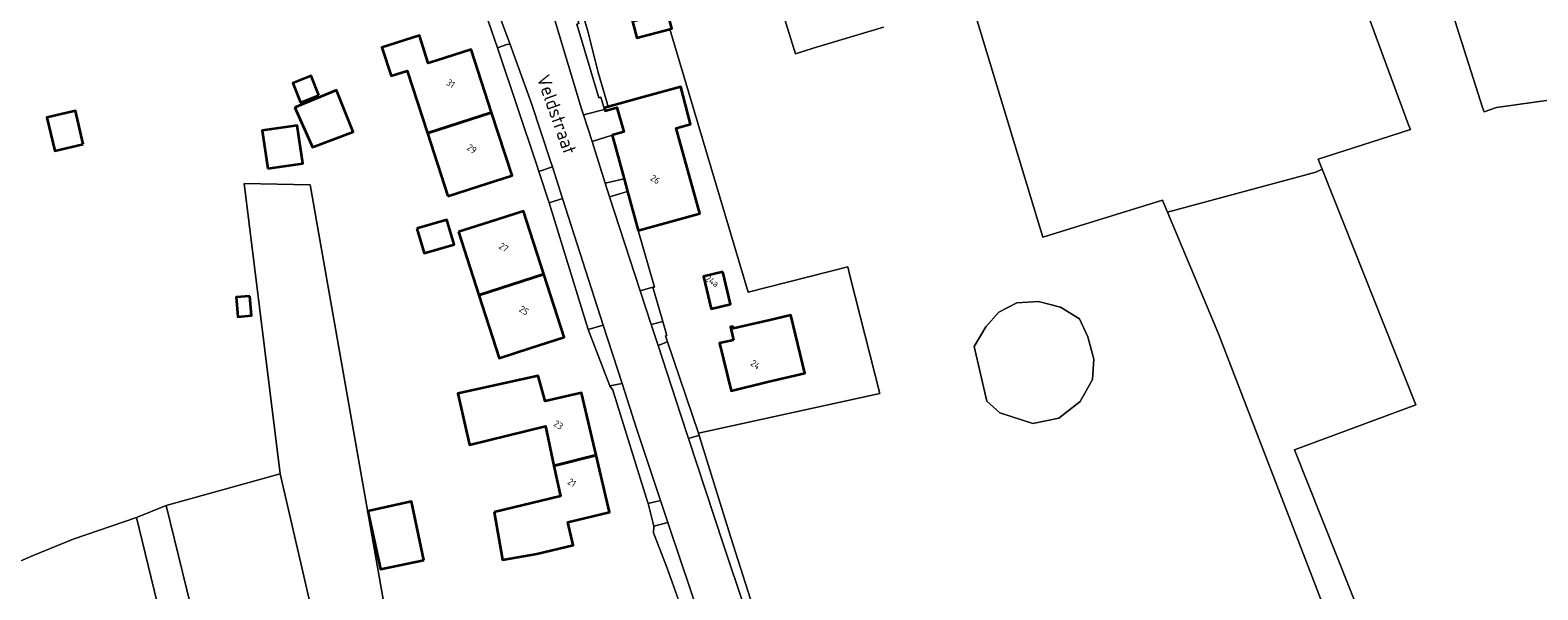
# Model space of a CAD drawing. Extents: x 184422 to 188298, y 343471 to 350189.
# Tile 192 of 256: x 185613 to 185814, y 347914 to 347989. Entities that reach past the tile are written whole.
import ezdxf
from ezdxf.enums import TextEntityAlignment as Align

# ---------------------------------------------------------------- set-up
doc = ezdxf.new("R2010")
doc.units = 0
for name, color, linetype, lineweight in [('B-WA-GR-GRAS-GV', 252, 'Continuous', 13), ('B-WA-GR-HOUTWAL-GV', 252, 'Continuous', 13), ('B-WA-OG-TERREIN_ERF-GV', 252, 'Continuous', 18), ('B-WA-OG-TOPOGRAFIE-T18', 252, 'Continuous', 18), ('B-WA-OG-WEG-GV', 252, 'Continuous', 18), ('B-WA-VH-VERHARDING_ASFALT-GV', 252, 'Continuous', 18), ('B-WA-VH-VERHARDING_HALFVERHARDING_GRIND-GV', 252, 'Continuous', 18), ('B-WA-VH-VERHARDING_OPEN-GV', 252, 'Continuous', 18), ('B-WA-VH-VERHARDING_TEGEL-GV', 252, 'Continuous', 18), ('B-WE-OG-BEBOUWING-GV', 250, 'Continuous', 35), ('B-WE-OG-BEBOUWING-T18', 10, 'Continuous', 18)]:
    doc.layers.add(name, color=color, linetype=linetype, lineweight=lineweight)
doc.styles.add('NLCS-ISO-M1000-T18', font='NLCS-ISO.ttf', dxfattribs={"height": 1.8})
doc.styles.add('NLCS-ISO-M500-T18', font='NLCS-ISO.ttf', dxfattribs={"height": 0.9})

msp = doc.modelspace()

# ---------------------------------------------------------------- linework, layer by layer
at = {"layer": 'B-WA-GR-GRAS-GV', "flags": 128}
for points in [[(185821.538, 347980.537), (185808.856, 347978.781), (185807.195, 347978.163), (185807.004, 347978.762), (185796.818, 348010.777), (185792.584, 348009.454), (185790.335, 348015.804), (185784.37, 348013.571), (185783.573, 348013.273), (185784.083, 348011.886), (185784.167, 348011.658), (185797.118, 347976.457), (185797.354, 347975.816), (185793.357, 347974.529), (185785.046, 347971.853), (185785.556, 347970.529), (185798.06, 347938.989), (185781.897, 347932.966), (185796.646, 347895.812)], [(185821.538, 347980.537), (185808.856, 347978.781), (185807.195, 347978.163), (185807.004, 347978.762), (185796.818, 348010.777), (185792.584, 348009.454), (185790.335, 348015.804), (185784.37, 348013.571), (185783.573, 348013.273), (185784.083, 348011.886), (185784.167, 348011.658), (185797.118, 347976.457), (185797.354, 347975.816), (185793.357, 347974.529), (185785.046, 347971.853), (185785.556, 347970.529), (185798.06, 347938.989), (185781.897, 347932.966), (185796.646, 347895.812)], [(185821.538, 347980.537), (185808.856, 347978.781), (185807.195, 347978.163), (185807.004, 347978.762), (185796.818, 348010.777), (185792.584, 348009.454), (185790.335, 348015.804), (185784.37, 348013.571), (185783.573, 348013.273), (185784.083, 348011.886), (185784.167, 348011.658), (185797.118, 347976.457), (185797.354, 347975.816), (185793.357, 347974.529), (185785.046, 347971.853), (185785.556, 347970.529), (185798.06, 347938.989), (185781.897, 347932.966), (185796.646, 347895.812)], [(185797.641, 347881.163), (185771.711, 347948.474), (185764.906, 347964.747), (185764.871, 347964.831), (185764.237, 347966.354), (185748.281, 347961.406), (185735.516, 348003.507)], [(185797.641, 347881.163), (185771.711, 347948.474), (185764.906, 347964.747), (185764.871, 347964.831), (185764.237, 347966.354), (185748.281, 347961.406), (185735.516, 348003.507)], [(185797.641, 347881.163), (185771.711, 347948.474), (185764.906, 347964.747), (185764.871, 347964.831), (185764.237, 347966.354), (185748.281, 347961.406), (185735.516, 348003.507)], [(185726.981, 347989.52), (185717.598, 347986.677), (185715.2, 347985.951), (185712.721, 347994.028)], [(185726.981, 347989.52), (185717.598, 347986.677), (185715.2, 347985.951), (185712.721, 347994.028)], [(185726.981, 347989.52), (185717.598, 347986.677), (185715.2, 347985.951), (185712.721, 347994.028)], [(185698.452, 347989.253), (185708.899, 347954.056), (185722.192, 347957.435), (185722.526, 347956.123), (185726.495, 347940.512), (185702.255, 347935.189), (185702.345, 347934.882), (185706.583, 347921.245), (185714.988, 347894.829)], [(185698.452, 347989.253), (185708.899, 347954.056), (185722.192, 347957.435), (185722.526, 347956.123), (185726.495, 347940.512), (185702.255, 347935.189), (185702.345, 347934.882), (185706.583, 347921.245), (185714.988, 347894.829)], [(185698.452, 347989.253), (185708.899, 347954.056), (185722.192, 347957.435), (185722.526, 347956.123), (185726.495, 347940.512), (185702.255, 347935.189), (185702.345, 347934.882), (185706.583, 347921.245), (185714.988, 347894.829)], [(185611.308, 347824.709), (185648.614, 347834.499), (185643.455, 347853.813), (185624.405, 347848.125), (185614.647, 347880.549), (185632.194, 347884.81), (185636.433, 347885.84), (185636.179, 347886.887), (185627.183, 347923.928), (185618.716, 347921.018), (185613.39, 347918.854), (185603.106, 347914.403)], [(185611.308, 347824.709), (185648.614, 347834.499), (185643.455, 347853.813), (185624.405, 347848.125), (185614.647, 347880.549), (185632.194, 347884.81), (185636.433, 347885.84), (185636.179, 347886.887), (185627.183, 347923.928), (185618.716, 347921.018), (185613.39, 347918.854), (185603.106, 347914.403)], [(185611.308, 347824.709), (185648.614, 347834.499), (185643.455, 347853.813), (185624.405, 347848.125), (185614.647, 347880.549), (185632.194, 347884.81), (185636.433, 347885.84), (185636.179, 347886.887), (185627.183, 347923.928), (185618.716, 347921.018), (185613.39, 347918.854), (185603.106, 347914.403)]]:
    msp.add_lwpolyline(points, dxfattribs=at)
for points in [[(185742.526, 347937.934), (185740.767, 347939.472), (185739.075, 347946.781), (185740.641, 347949.422), (185742.399, 347951.369), (185744.785, 347952.624), (185747.673, 347952.813), (185750.624, 347952.059), (185753.135, 347950.489), (185754.266, 347948.104), (185755.082, 347945.09), (185754.887, 347942.398), (185753.238, 347939.442), (185750.378, 347937.195), (185746.905, 347936.514)], [(185742.526, 347937.934), (185740.767, 347939.472), (185739.075, 347946.781), (185740.641, 347949.422), (185742.399, 347951.369), (185744.785, 347952.624), (185747.673, 347952.813), (185750.624, 347952.059), (185753.135, 347950.489), (185754.266, 347948.104), (185755.082, 347945.09), (185754.887, 347942.398), (185753.238, 347939.442), (185750.378, 347937.195), (185746.905, 347936.514)], [(185742.526, 347937.934), (185740.767, 347939.472), (185739.075, 347946.781), (185740.641, 347949.422), (185742.399, 347951.369), (185744.785, 347952.624), (185747.673, 347952.813), (185750.624, 347952.059), (185753.135, 347950.489), (185754.266, 347948.104), (185755.082, 347945.09), (185754.887, 347942.398), (185753.238, 347939.442), (185750.378, 347937.195), (185746.905, 347936.514)], [(185653.112, 347835.822), (185667.135, 347839.923), (185646.365, 347929.749), (185631.152, 347925.516)], [(185653.112, 347835.822), (185667.135, 347839.923), (185646.365, 347929.749), (185631.152, 347925.516)], [(185653.112, 347835.822), (185667.135, 347839.923), (185646.365, 347929.749), (185631.152, 347925.516)]]:
    msp.add_lwpolyline(points, close=True, dxfattribs=at)
at = {"layer": 'B-WA-GR-HOUTWAL-GV', "flags": 128}
msp.add_lwpolyline([(185648.614, 347834.499), (185648.95, 347833.241), (185650.744, 347833.71), (185677.356, 347840.539), (185663.214, 347895.512), (185650.396, 347968.427), (185641.566, 347968.596), (185646.365, 347929.749), (185667.135, 347839.923), (185653.112, 347835.822), (185631.152, 347925.516), (185627.183, 347923.928), (185636.179, 347886.887), (185636.433, 347885.84), (185632.194, 347884.81), (185635.831, 347880.307), (185643.455, 347853.813)], close=True, dxfattribs=at)
msp.add_lwpolyline([(185648.614, 347834.499), (185648.95, 347833.241), (185650.744, 347833.71), (185677.356, 347840.539), (185663.214, 347895.512), (185650.396, 347968.427), (185641.566, 347968.596), (185646.365, 347929.749), (185667.135, 347839.923), (185653.112, 347835.822), (185631.152, 347925.516), (185627.183, 347923.928), (185636.179, 347886.887), (185636.433, 347885.84), (185632.194, 347884.81), (185635.831, 347880.307), (185643.455, 347853.813)], close=True, dxfattribs=at)
msp.add_lwpolyline([(185648.614, 347834.499), (185648.95, 347833.241), (185650.744, 347833.71), (185677.356, 347840.539), (185663.214, 347895.512), (185650.396, 347968.427), (185641.566, 347968.596), (185646.365, 347929.749), (185667.135, 347839.923), (185653.112, 347835.822), (185631.152, 347925.516), (185627.183, 347923.928), (185636.179, 347886.887), (185636.433, 347885.84), (185632.194, 347884.81), (185635.831, 347880.307), (185643.455, 347853.813)], close=True, dxfattribs=at)
at = {"layer": 'B-WA-OG-TERREIN_ERF-GV', "flags": 128}
for points in [[(185735.516, 348003.507), (185748.281, 347961.406), (185764.237, 347966.354), (185764.871, 347964.831), (185764.906, 347964.747), (185784.713, 347970.097), (185785.556, 347970.529), (185785.046, 347971.853), (185793.357, 347974.529), (185797.354, 347975.816), (185797.118, 347976.457), (185784.167, 348011.658)], [(185735.516, 348003.507), (185748.281, 347961.406), (185764.237, 347966.354), (185764.871, 347964.831), (185764.906, 347964.747), (185784.713, 347970.097), (185785.556, 347970.529), (185785.046, 347971.853), (185793.357, 347974.529), (185797.354, 347975.816), (185797.118, 347976.457), (185784.167, 348011.658)], [(185735.516, 348003.507), (185748.281, 347961.406), (185764.237, 347966.354), (185764.871, 347964.831), (185764.906, 347964.747), (185784.713, 347970.097), (185785.556, 347970.529), (185785.046, 347971.853), (185793.357, 347974.529), (185797.354, 347975.816), (185797.118, 347976.457), (185784.167, 348011.658)], [(185796.818, 348010.777), (185807.004, 347978.762), (185807.195, 347978.163), (185808.856, 347978.781), (185821.538, 347980.537)], [(185796.818, 348010.777), (185807.004, 347978.762), (185807.195, 347978.163), (185808.856, 347978.781), (185821.538, 347980.537)], [(185796.818, 348010.777), (185807.004, 347978.762), (185807.195, 347978.163), (185808.856, 347978.781), (185821.538, 347980.537)], [(185683.838, 348001.224), (185687.505, 347988.979), (185688.862, 347983.431), (185689.969, 347979.645), (185690.186, 347978.854), (185690.199, 347978.858), (185694.519, 347980.047), (185699.902, 347981.529), (185701.207, 347976.511), (185699.286, 347975.978), (185702.444, 347964.588), (185699.047, 347963.652), (185694.226, 347962.324), (185696.385, 347954.747), (185696.164, 347954.729), (185697.482, 347950.141), (185698.053, 347948.267), (185697.861, 347948.207), (185698.143, 347947.418), (185702.255, 347935.189), (185726.495, 347940.512), (185722.526, 347956.123), (185722.192, 347957.435), (185708.899, 347954.056), (185698.452, 347989.253), (185694.023, 347988.101), (185693.46, 347990.265)], [(185683.838, 348001.224), (185687.505, 347988.979), (185688.862, 347983.431), (185689.969, 347979.645), (185690.186, 347978.854), (185690.199, 347978.858), (185694.519, 347980.047), (185699.902, 347981.529), (185701.207, 347976.511), (185699.286, 347975.978), (185702.444, 347964.588), (185699.047, 347963.652), (185694.226, 347962.324), (185696.385, 347954.747), (185696.164, 347954.729), (185697.482, 347950.141), (185698.053, 347948.267), (185697.861, 347948.207), (185698.143, 347947.418), (185702.255, 347935.189), (185726.495, 347940.512), (185722.526, 347956.123), (185722.192, 347957.435), (185708.899, 347954.056), (185698.452, 347989.253), (185694.023, 347988.101), (185693.46, 347990.265)], [(185683.838, 348001.224), (185687.505, 347988.979), (185688.862, 347983.431), (185689.969, 347979.645), (185690.186, 347978.854), (185690.199, 347978.858), (185694.519, 347980.047), (185699.902, 347981.529), (185701.207, 347976.511), (185699.286, 347975.978), (185702.444, 347964.588), (185699.047, 347963.652), (185694.226, 347962.324), (185696.385, 347954.747), (185696.164, 347954.729), (185697.482, 347950.141), (185698.053, 347948.267), (185697.861, 347948.207), (185698.143, 347947.418), (185702.255, 347935.189), (185726.495, 347940.512), (185722.526, 347956.123), (185722.192, 347957.435), (185708.899, 347954.056), (185698.452, 347989.253), (185694.023, 347988.101), (185693.46, 347990.265)], [(185712.721, 347994.028), (185715.2, 347985.951), (185717.598, 347986.677), (185726.981, 347989.52)], [(185712.721, 347994.028), (185715.2, 347985.951), (185717.598, 347986.677), (185726.981, 347989.52)], [(185712.721, 347994.028), (185715.2, 347985.951), (185717.598, 347986.677), (185726.981, 347989.52)], [(185695.548, 347925.78), (185695.301, 347926.459), (185690.823, 347940.977), (185690.414, 347941.52), (185687.512, 347949.051), (185682.319, 347966.005), (185680.936, 347970.21), (185680.706, 347970.911), (185675.396, 347986.738), (185673.87, 347991.257), (185674.808, 347991.576)], [(185695.548, 347925.78), (185695.301, 347926.459), (185690.823, 347940.977), (185690.414, 347941.52), (185687.512, 347949.051), (185682.319, 347966.005), (185680.936, 347970.21), (185680.706, 347970.911), (185675.396, 347986.738), (185673.87, 347991.257), (185674.808, 347991.576)], [(185695.548, 347925.78), (185695.301, 347926.459), (185690.823, 347940.977), (185690.414, 347941.52), (185687.512, 347949.051), (185682.319, 347966.005), (185680.936, 347970.21), (185680.706, 347970.911), (185675.396, 347986.738), (185673.87, 347991.257), (185674.808, 347991.576)], [(185822.581, 347872.234), (185820.432, 347878.684), (185820.342, 347878.954), (185817.248, 347877.944), (185814.934, 347877.188), (185805.105, 347873.626), (185796.646, 347895.812), (185781.897, 347932.966), (185798.06, 347938.989), (185785.556, 347970.529), (185784.713, 347970.097), (185764.906, 347964.747), (185771.711, 347948.474), (185797.641, 347881.163), (185798.17, 347877.248), (185797.958, 347873.861), (185796.476, 347871.003), (185796.378, 347870.907)], [(185822.581, 347872.234), (185820.432, 347878.684), (185820.342, 347878.954), (185817.248, 347877.944), (185814.934, 347877.188), (185805.105, 347873.626), (185796.646, 347895.812), (185781.897, 347932.966), (185798.06, 347938.989), (185785.556, 347970.529), (185784.713, 347970.097), (185764.906, 347964.747), (185771.711, 347948.474), (185797.641, 347881.163), (185798.17, 347877.248), (185797.958, 347873.861), (185796.476, 347871.003), (185796.378, 347870.907)], [(185822.581, 347872.234), (185820.432, 347878.684), (185820.342, 347878.954), (185817.248, 347877.944), (185814.934, 347877.188), (185805.105, 347873.626), (185796.646, 347895.812), (185781.897, 347932.966), (185798.06, 347938.989), (185785.556, 347970.529), (185784.713, 347970.097), (185764.906, 347964.747), (185771.711, 347948.474), (185797.641, 347881.163), (185798.17, 347877.248), (185797.958, 347873.861), (185796.476, 347871.003), (185796.378, 347870.907)], [(185603.106, 347914.403), (185613.39, 347918.854), (185618.716, 347921.018), (185627.183, 347923.928), (185631.152, 347925.516), (185646.365, 347929.749), (185641.566, 347968.596), (185650.396, 347968.427), (185663.214, 347895.512)], [(185603.106, 347914.403), (185613.39, 347918.854), (185618.716, 347921.018), (185627.183, 347923.928), (185631.152, 347925.516), (185646.365, 347929.749), (185641.566, 347968.596), (185650.396, 347968.427), (185663.214, 347895.512)], [(185603.106, 347914.403), (185613.39, 347918.854), (185618.716, 347921.018), (185627.183, 347923.928), (185631.152, 347925.516), (185646.365, 347929.749), (185641.566, 347968.596), (185650.396, 347968.427), (185663.214, 347895.512)], [(185700.319, 347910.919), (185698.09, 347917.15), (185696.271, 347921.864), (185696.288, 347922.783), (185695.548, 347925.78)], [(185700.319, 347910.919), (185698.09, 347917.15), (185696.271, 347921.864), (185696.288, 347922.783), (185695.548, 347925.78)], [(185700.319, 347910.919), (185698.09, 347917.15), (185696.271, 347921.864), (185696.288, 347922.783), (185695.548, 347925.78)]]:
    msp.add_lwpolyline(points, dxfattribs=at)
for points in [[(185666.067, 347975.327), (185663.362, 347983.687), (185661.202, 347982.988), (185659.976, 347986.775), (185664.98, 347988.394), (185666.178, 347984.691), (185667.3, 347985.054), (185671.896, 347986.541), (185674.629, 347978.099), (185677.361, 347969.658), (185672.775, 347968.174), (185668.798, 347966.887)], [(185666.067, 347975.327), (185663.362, 347983.687), (185661.202, 347982.988), (185659.976, 347986.775), (185664.98, 347988.394), (185666.178, 347984.691), (185667.3, 347985.054), (185671.896, 347986.541), (185674.629, 347978.099), (185677.361, 347969.658), (185672.775, 347968.174), (185668.798, 347966.887)], [(185666.067, 347975.327), (185663.362, 347983.687), (185661.202, 347982.988), (185659.976, 347986.775), (185664.98, 347988.394), (185666.178, 347984.691), (185667.3, 347985.054), (185671.896, 347986.541), (185674.629, 347978.099), (185677.361, 347969.658), (185672.775, 347968.174), (185668.798, 347966.887)], [(185648.355, 347978.753), (185653.916, 347981.094), (185656.145, 347975.505), (185650.696, 347973.474)], [(185648.355, 347978.753), (185653.916, 347981.094), (185656.145, 347975.505), (185650.696, 347973.474)], [(185648.355, 347978.753), (185653.916, 347981.094), (185656.145, 347975.505), (185650.696, 347973.474)], [(185644.003, 347975.689), (185648.672, 347976.359), (185649.396, 347971.279), (185644.732, 347970.615)], [(185644.003, 347975.689), (185648.672, 347976.359), (185649.396, 347971.279), (185644.732, 347970.615)], [(185644.003, 347975.689), (185648.672, 347976.359), (185649.396, 347971.279), (185644.732, 347970.615)], [(185672.936, 347953.681), (185670.226, 347962.112), (185674.285, 347963.417), (185678.896, 347964.899), (185681.606, 347956.468), (185684.316, 347948.037), (185679.727, 347946.562), (185675.646, 347945.25)], [(185672.936, 347953.681), (185670.226, 347962.112), (185674.285, 347963.417), (185678.896, 347964.899), (185681.606, 347956.468), (185684.316, 347948.037), (185679.727, 347946.562), (185675.646, 347945.25)], [(185672.936, 347953.681), (185670.226, 347962.112), (185674.285, 347963.417), (185678.896, 347964.899), (185681.606, 347956.468), (185684.316, 347948.037), (185679.727, 347946.562), (185675.646, 347945.25)], [(185703.969, 347951.849), (185702.953, 347956.149), (185705.528, 347956.765), (185706.544, 347952.465)], [(185703.969, 347951.849), (185702.953, 347956.149), (185705.528, 347956.765), (185706.544, 347952.465)], [(185703.969, 347951.849), (185702.953, 347956.149), (185705.528, 347956.765), (185706.544, 347952.465)], [(185739.075, 347946.781), (185740.767, 347939.472), (185742.526, 347937.934), (185746.905, 347936.514), (185750.378, 347937.195), (185753.238, 347939.442), (185754.887, 347942.398), (185755.082, 347945.09), (185754.266, 347948.104), (185753.135, 347950.489), (185750.624, 347952.059), (185747.673, 347952.813), (185744.785, 347952.624), (185742.399, 347951.369), (185740.641, 347949.422)], [(185739.075, 347946.781), (185740.767, 347939.472), (185742.526, 347937.934), (185746.905, 347936.514), (185750.378, 347937.195), (185753.238, 347939.442), (185754.887, 347942.398), (185755.082, 347945.09), (185754.266, 347948.104), (185753.135, 347950.489), (185750.624, 347952.059), (185747.673, 347952.813), (185744.785, 347952.624), (185742.399, 347951.369), (185740.641, 347949.422)], [(185739.075, 347946.781), (185740.767, 347939.472), (185742.526, 347937.934), (185746.905, 347936.514), (185750.378, 347937.195), (185753.238, 347939.442), (185754.887, 347942.398), (185755.082, 347945.09), (185754.266, 347948.104), (185753.135, 347950.489), (185750.624, 347952.059), (185747.673, 347952.813), (185744.785, 347952.624), (185742.399, 347951.369), (185740.641, 347949.422)], [(185706.608, 347940.887), (185705.091, 347947.229), (185706.928, 347947.637), (185706.518, 347949.415), (185706.84, 347949.489), (185706.905, 347949.207), (185711.777, 347950.329), (185714.607, 347950.981), (185716.458, 347943.243), (185711.471, 347942.05)], [(185706.608, 347940.887), (185705.091, 347947.229), (185706.928, 347947.637), (185706.518, 347949.415), (185706.84, 347949.489), (185706.905, 347949.207), (185711.777, 347950.329), (185714.607, 347950.981), (185716.458, 347943.243), (185711.471, 347942.05)], [(185706.608, 347940.887), (185705.091, 347947.229), (185706.928, 347947.637), (185706.518, 347949.415), (185706.84, 347949.489), (185706.905, 347949.207), (185711.777, 347950.329), (185714.607, 347950.981), (185716.458, 347943.243), (185711.471, 347942.05)], [(185688.607, 347932.257), (185690.386, 347924.627), (185684.796, 347923.323), (185685.521, 347920.216), (185680.651, 347919.081), (185676.096, 347918.281), (185674.984, 347924.622), (185683.843, 347926.769), (185682.961, 347930.828), (185681.81, 347936.126), (185671.658, 347933.638), (185670.125, 347940.49), (185680.867, 347942.894), (185681.789, 347939.479), (185686.658, 347940.614)], [(185688.607, 347932.257), (185690.386, 347924.627), (185684.796, 347923.323), (185685.521, 347920.216), (185680.651, 347919.081), (185676.096, 347918.281), (185674.984, 347924.622), (185683.843, 347926.769), (185682.961, 347930.828), (185681.81, 347936.126), (185671.658, 347933.638), (185670.125, 347940.49), (185680.867, 347942.894), (185681.789, 347939.479), (185686.658, 347940.614)], [(185688.607, 347932.257), (185690.386, 347924.627), (185684.796, 347923.323), (185685.521, 347920.216), (185680.651, 347919.081), (185676.096, 347918.281), (185674.984, 347924.622), (185683.843, 347926.769), (185682.961, 347930.828), (185681.81, 347936.126), (185671.658, 347933.638), (185670.125, 347940.49), (185680.867, 347942.894), (185681.789, 347939.479), (185686.658, 347940.614)], [(185665.557, 347918.22), (185659.793, 347917.035), (185658.107, 347924.793), (185663.938, 347926.078)], [(185665.557, 347918.22), (185659.793, 347917.035), (185658.107, 347924.793), (185663.938, 347926.078)], [(185665.557, 347918.22), (185659.793, 347917.035), (185658.107, 347924.793), (185663.938, 347926.078)]]:
    msp.add_lwpolyline(points, close=True, dxfattribs=at)
at = {"layer": 'B-WA-OG-WEG-GV', "flags": 128}
msp.add_lwpolyline([(185729.8, 347854.099), (185731.222, 347853.632), (185731.989, 347853.516), (185732.753, 347853.659), (185735.108, 347854.523), (185733.054, 347855.227), (185730.766, 347854.752), (185723.585, 347871.709), (185714.988, 347894.829), (185706.583, 347921.245), (185702.345, 347934.882), (185701.658, 347934.699), (185700.929, 347934.505), (185705.582, 347920.409), (185711.287, 347903.224), (185711.296, 347903.197), (185711.932, 347901.625), (185712.509, 347900.031), (185714.784, 347893.304), (185716.939, 347886.537)], dxfattribs=at)
msp.add_lwpolyline([(185729.8, 347854.099), (185731.222, 347853.632), (185731.989, 347853.516), (185732.753, 347853.659), (185735.108, 347854.523), (185733.054, 347855.227), (185730.766, 347854.752), (185723.585, 347871.709), (185714.988, 347894.829), (185706.583, 347921.245), (185702.345, 347934.882), (185701.658, 347934.699), (185700.929, 347934.505), (185705.582, 347920.409), (185711.287, 347903.224), (185711.296, 347903.197), (185711.932, 347901.625), (185712.509, 347900.031), (185714.784, 347893.304), (185716.939, 347886.537)], dxfattribs=at)
msp.add_lwpolyline([(185729.8, 347854.099), (185731.222, 347853.632), (185731.989, 347853.516), (185732.753, 347853.659), (185735.108, 347854.523), (185733.054, 347855.227), (185730.766, 347854.752), (185723.585, 347871.709), (185714.988, 347894.829), (185706.583, 347921.245), (185702.345, 347934.882), (185701.658, 347934.699), (185700.929, 347934.505), (185705.582, 347920.409), (185711.287, 347903.224), (185711.296, 347903.197), (185711.932, 347901.625), (185712.509, 347900.031), (185714.784, 347893.304), (185716.939, 347886.537)], dxfattribs=at)
at = {"layer": 'B-WA-VH-VERHARDING_ASFALT-GV', "flags": 128}
for points in [[(185663.647, 348027.424), (185662.979, 348026.525), (185662.592, 348026.56), (185672.382, 348000), (185675.256, 347992.203), (185676.923, 347987.68), (185677.098, 347987.193), (185679.939, 347979.278), (185682.484, 347971.604), (185682.749, 347970.806), (185684.109, 347966.573), (185689.539, 347949.667), (185692.051, 347941.846), (185694.03, 347935.684), (185697.181, 347926.214), (185698.171, 347923.241), (185699.976, 347917.815), (185701.044, 347914.635), (185702.119, 347911.456)], [(185663.647, 348027.424), (185662.979, 348026.525), (185662.592, 348026.56), (185672.382, 348000), (185675.256, 347992.203), (185676.923, 347987.68), (185677.098, 347987.193), (185679.939, 347979.278), (185682.484, 347971.604), (185682.749, 347970.806), (185684.109, 347966.573), (185689.539, 347949.667), (185692.051, 347941.846), (185694.03, 347935.684), (185697.181, 347926.214), (185698.171, 347923.241), (185699.976, 347917.815), (185701.044, 347914.635), (185702.119, 347911.456)], [(185663.647, 348027.424), (185662.979, 348026.525), (185662.592, 348026.56), (185672.382, 348000), (185675.256, 347992.203), (185676.923, 347987.68), (185677.098, 347987.193), (185679.939, 347979.278), (185682.484, 347971.604), (185682.749, 347970.806), (185684.109, 347966.573), (185689.539, 347949.667), (185692.051, 347941.846), (185694.03, 347935.684), (185697.181, 347926.214), (185698.171, 347923.241), (185699.976, 347917.815), (185701.044, 347914.635), (185702.119, 347911.456)], [(185711.287, 347903.224), (185705.582, 347920.409), (185700.929, 347934.505), (185699.906, 347937.604), (185696.862, 347946.945), (185695.954, 347949.733), (185694.486, 347954.242), (185690.393, 347966.811), (185690.389, 347966.823), (185689.817, 347968.621), (185688.04, 347974.205), (185686.901, 347977.772), (185686.641, 347978.6), (185683.095, 347990.453), (185682.711, 347991.781), (185682.33, 347993.111), (185681.481, 347995.942), (185680.985, 347997.72), (185680.582, 347999.089), (185680.332, 348000), (185677.077, 348011.61), (185672.974, 348026.274), (185672.643, 348027.492), (185672.333, 348027.443)], [(185711.287, 347903.224), (185705.582, 347920.409), (185700.929, 347934.505), (185699.906, 347937.604), (185696.862, 347946.945), (185695.954, 347949.733), (185694.486, 347954.242), (185690.393, 347966.811), (185690.389, 347966.823), (185689.817, 347968.621), (185688.04, 347974.205), (185686.901, 347977.772), (185686.641, 347978.6), (185683.095, 347990.453), (185682.711, 347991.781), (185682.33, 347993.111), (185681.481, 347995.942), (185680.985, 347997.72), (185680.582, 347999.089), (185680.332, 348000), (185677.077, 348011.61), (185672.974, 348026.274), (185672.643, 348027.492), (185672.333, 348027.443)], [(185711.287, 347903.224), (185705.582, 347920.409), (185700.929, 347934.505), (185699.906, 347937.604), (185696.862, 347946.945), (185695.954, 347949.733), (185694.486, 347954.242), (185690.393, 347966.811), (185690.389, 347966.823), (185689.817, 347968.621), (185688.04, 347974.205), (185686.901, 347977.772), (185686.641, 347978.6), (185683.095, 347990.453), (185682.711, 347991.781), (185682.33, 347993.111), (185681.481, 347995.942), (185680.985, 347997.72), (185680.582, 347999.089), (185680.332, 348000), (185677.077, 348011.61), (185672.974, 348026.274), (185672.643, 348027.492), (185672.333, 348027.443)]]:
    msp.add_lwpolyline(points, dxfattribs=at)
at = {"layer": 'B-WA-VH-VERHARDING_HALFVERHARDING_GRIND-GV', "flags": 128}
for points in [[(185681.464, 348012.702), (185680.971, 348012.58), (185677.077, 348011.61), (185680.332, 348000), (185680.582, 347999.089), (185683.383, 347999.883), (185686.301, 347989.984), (185686.02, 347989.907), (185688.948, 347980.061), (185689.215, 347980.134), (185689.703, 347978.493), (185689.757, 347978.507), (185689.698, 347978.72), (185690.186, 347978.854), (185689.969, 347979.645), (185688.862, 347983.431), (185687.505, 347988.979), (185683.838, 348001.224), (185684.957, 348001.694), (185683.828, 348004.739)], [(185681.464, 348012.702), (185680.971, 348012.58), (185677.077, 348011.61), (185680.332, 348000), (185680.582, 347999.089), (185683.383, 347999.883), (185686.301, 347989.984), (185686.02, 347989.907), (185688.948, 347980.061), (185689.215, 347980.134), (185689.703, 347978.493), (185689.757, 347978.507), (185689.698, 347978.72), (185690.186, 347978.854), (185689.969, 347979.645), (185688.862, 347983.431), (185687.505, 347988.979), (185683.838, 348001.224), (185684.957, 348001.694), (185683.828, 348004.739)], [(185681.464, 348012.702), (185680.971, 348012.58), (185677.077, 348011.61), (185680.332, 348000), (185680.582, 347999.089), (185683.383, 347999.883), (185686.301, 347989.984), (185686.02, 347989.907), (185688.948, 347980.061), (185689.215, 347980.134), (185689.703, 347978.493), (185689.757, 347978.507), (185689.698, 347978.72), (185690.186, 347978.854), (185689.969, 347979.645), (185688.862, 347983.431), (185687.505, 347988.979), (185683.838, 348001.224), (185684.957, 348001.694), (185683.828, 348004.739)], [(185689.817, 347968.621), (185692.321, 347969.242), (185690.717, 347975.066), (185688.04, 347974.205)], [(185689.817, 347968.621), (185692.321, 347969.242), (185690.717, 347975.066), (185688.04, 347974.205)], [(185689.817, 347968.621), (185692.321, 347969.242), (185690.717, 347975.066), (185688.04, 347974.205)], [(185694.226, 347962.324), (185692.793, 347967.528), (185690.389, 347966.823), (185690.393, 347966.811), (185694.486, 347954.242), (185696.164, 347954.729), (185696.385, 347954.747)], [(185694.226, 347962.324), (185692.793, 347967.528), (185690.389, 347966.823), (185690.393, 347966.811), (185694.486, 347954.242), (185696.164, 347954.729), (185696.385, 347954.747)], [(185694.226, 347962.324), (185692.793, 347967.528), (185690.389, 347966.823), (185690.393, 347966.811), (185694.486, 347954.242), (185696.164, 347954.729), (185696.385, 347954.747)], [(185689.539, 347949.667), (185684.109, 347966.573), (185682.319, 347966.005), (185687.512, 347949.051)], [(185689.539, 347949.667), (185684.109, 347966.573), (185682.319, 347966.005), (185687.512, 347949.051)], [(185689.539, 347949.667), (185684.109, 347966.573), (185682.319, 347966.005), (185687.512, 347949.051)], [(185694.486, 347954.242), (185695.954, 347949.733), (185697.482, 347950.141), (185696.164, 347954.729)], [(185694.486, 347954.242), (185695.954, 347949.733), (185697.482, 347950.141), (185696.164, 347954.729)], [(185694.486, 347954.242), (185695.954, 347949.733), (185697.482, 347950.141), (185696.164, 347954.729)], [(185696.862, 347946.945), (185699.906, 347937.604), (185700.929, 347934.505), (185701.658, 347934.699), (185702.345, 347934.882), (185702.255, 347935.189), (185698.143, 347947.418)], [(185696.862, 347946.945), (185699.906, 347937.604), (185700.929, 347934.505), (185701.658, 347934.699), (185702.345, 347934.882), (185702.255, 347935.189), (185698.143, 347947.418)], [(185696.862, 347946.945), (185699.906, 347937.604), (185700.929, 347934.505), (185701.658, 347934.699), (185702.345, 347934.882), (185702.255, 347935.189), (185698.143, 347947.418)], [(185692.051, 347941.846), (185690.414, 347941.52), (185690.823, 347940.977), (185695.301, 347926.459), (185695.548, 347925.78), (185697.181, 347926.214), (185694.03, 347935.684)], [(185692.051, 347941.846), (185690.414, 347941.52), (185690.823, 347940.977), (185695.301, 347926.459), (185695.548, 347925.78), (185697.181, 347926.214), (185694.03, 347935.684)], [(185692.051, 347941.846), (185690.414, 347941.52), (185690.823, 347940.977), (185695.301, 347926.459), (185695.548, 347925.78), (185697.181, 347926.214), (185694.03, 347935.684)], [(185700.319, 347910.919), (185702.119, 347911.456), (185701.044, 347914.635), (185699.976, 347917.815), (185698.171, 347923.241), (185696.288, 347922.783), (185696.271, 347921.864), (185698.09, 347917.15)], [(185700.319, 347910.919), (185702.119, 347911.456), (185701.044, 347914.635), (185699.976, 347917.815), (185698.171, 347923.241), (185696.288, 347922.783), (185696.271, 347921.864), (185698.09, 347917.15)], [(185700.319, 347910.919), (185702.119, 347911.456), (185701.044, 347914.635), (185699.976, 347917.815), (185698.171, 347923.241), (185696.288, 347922.783), (185696.271, 347921.864), (185698.09, 347917.15)]]:
    msp.add_lwpolyline(points, close=True, dxfattribs=at)
for points in [[(185675.396, 347986.738), (185680.706, 347970.911), (185680.936, 347970.21), (185682.749, 347970.806), (185682.484, 347971.604), (185679.939, 347979.278), (185677.098, 347987.193)], [(185675.396, 347986.738), (185680.706, 347970.911), (185680.936, 347970.21), (185682.749, 347970.806), (185682.484, 347971.604), (185679.939, 347979.278), (185677.098, 347987.193)], [(185675.396, 347986.738), (185680.706, 347970.911), (185680.936, 347970.21), (185682.749, 347970.806), (185682.484, 347971.604), (185679.939, 347979.278), (185677.098, 347987.193)], [(185676.303, 347987.057), (185675.396, 347986.738)], [(185676.303, 347987.057), (185675.396, 347986.738)], [(185676.303, 347987.057), (185675.396, 347986.738)]]:
    msp.add_lwpolyline(points, dxfattribs=at)
at = {"layer": 'B-WA-VH-VERHARDING_HALFVERHARDING_GRIND-GV'}
msp.add_lwpolyline([(185677.098, 347987.193, 0.1754862), (185676.303, 347987.057)], format="xyb", dxfattribs=at)
msp.add_lwpolyline([(185677.098, 347987.193, 0.1754862), (185676.303, 347987.057)], format="xyb", dxfattribs=at)
msp.add_lwpolyline([(185677.098, 347987.193, 0.1754862), (185676.303, 347987.057)], format="xyb", dxfattribs=at)
at = {"layer": 'B-WA-VH-VERHARDING_OPEN-GV', "flags": 128}
for points in [[(185674.808, 347991.576), (185673.87, 347991.257), (185675.396, 347986.738), (185676.303, 347987.057)], [(185674.808, 347991.576), (185673.87, 347991.257), (185675.396, 347986.738), (185676.303, 347987.057)], [(185674.808, 347991.576), (185673.87, 347991.257), (185675.396, 347986.738), (185676.303, 347987.057)], [(185677.098, 347987.193), (185676.923, 347987.68), (185675.256, 347992.203)], [(185677.098, 347987.193), (185676.923, 347987.68), (185675.256, 347992.203)], [(185677.098, 347987.193), (185676.923, 347987.68), (185675.256, 347992.203)]]:
    msp.add_lwpolyline(points, dxfattribs=at)
at = {"layer": 'B-WA-VH-VERHARDING_OPEN-GV'}
msp.add_lwpolyline([(185676.303, 347987.057, -0.1754862), (185677.098, 347987.193)], format="xyb", dxfattribs=at)
msp.add_lwpolyline([(185676.303, 347987.057, -0.1754862), (185677.098, 347987.193)], format="xyb", dxfattribs=at)
msp.add_lwpolyline([(185676.303, 347987.057, -0.1754862), (185677.098, 347987.193)], format="xyb", dxfattribs=at)
at = {"layer": 'B-WA-VH-VERHARDING_OPEN-GV', "flags": 128}
for points in [[(185690.717, 347975.066), (185692.279, 347975.496), (185691.377, 347978.774), (185689.804, 347978.335), (185689.757, 347978.507), (185689.703, 347978.493), (185686.901, 347977.772), (185688.04, 347974.205)], [(185690.717, 347975.066), (185692.279, 347975.496), (185691.377, 347978.774), (185689.804, 347978.335), (185689.757, 347978.507), (185689.703, 347978.493), (185686.901, 347977.772), (185688.04, 347974.205)], [(185690.717, 347975.066), (185692.279, 347975.496), (185691.377, 347978.774), (185689.804, 347978.335), (185689.757, 347978.507), (185689.703, 347978.493), (185686.901, 347977.772), (185688.04, 347974.205)], [(185680.936, 347970.21), (185682.319, 347966.005), (185684.109, 347966.573), (185682.749, 347970.806)], [(185680.936, 347970.21), (185682.319, 347966.005), (185684.109, 347966.573), (185682.749, 347970.806)], [(185680.936, 347970.21), (185682.319, 347966.005), (185684.109, 347966.573), (185682.749, 347970.806)], [(185692.793, 347967.528), (185692.321, 347969.242), (185689.817, 347968.621), (185690.389, 347966.823)], [(185692.793, 347967.528), (185692.321, 347969.242), (185689.817, 347968.621), (185690.389, 347966.823)], [(185692.793, 347967.528), (185692.321, 347969.242), (185689.817, 347968.621), (185690.389, 347966.823)], [(185690.414, 347941.52), (185692.051, 347941.846), (185689.539, 347949.667), (185687.512, 347949.051)], [(185690.414, 347941.52), (185692.051, 347941.846), (185689.539, 347949.667), (185687.512, 347949.051)], [(185690.414, 347941.52), (185692.051, 347941.846), (185689.539, 347949.667), (185687.512, 347949.051)], [(185697.482, 347950.141), (185695.954, 347949.733), (185696.862, 347946.945), (185698.143, 347947.418), (185697.861, 347948.207), (185698.053, 347948.267)], [(185697.482, 347950.141), (185695.954, 347949.733), (185696.862, 347946.945), (185698.143, 347947.418), (185697.861, 347948.207), (185698.053, 347948.267)], [(185697.482, 347950.141), (185695.954, 347949.733), (185696.862, 347946.945), (185698.143, 347947.418), (185697.861, 347948.207), (185698.053, 347948.267)], [(185695.548, 347925.78), (185696.288, 347922.783), (185698.171, 347923.241), (185697.181, 347926.214)], [(185695.548, 347925.78), (185696.288, 347922.783), (185698.171, 347923.241), (185697.181, 347926.214)], [(185695.548, 347925.78), (185696.288, 347922.783), (185698.171, 347923.241), (185697.181, 347926.214)]]:
    msp.add_lwpolyline(points, close=True, dxfattribs=at)
at = {"layer": 'B-WA-VH-VERHARDING_TEGEL-GV', "flags": 128}
msp.add_lwpolyline([(185682.33, 347993.111), (185682.711, 347991.781), (185683.095, 347990.453), (185686.641, 347978.6), (185686.901, 347977.772), (185689.703, 347978.493), (185689.215, 347980.134), (185688.948, 347980.061), (185686.02, 347989.907), (185686.301, 347989.984), (185683.383, 347999.883), (185680.582, 347999.089), (185680.985, 347997.72), (185682.406, 347998.131), (185682.95, 347996.395), (185681.481, 347995.942)], close=True, dxfattribs=at)
msp.add_lwpolyline([(185682.33, 347993.111), (185682.711, 347991.781), (185683.095, 347990.453), (185686.641, 347978.6), (185686.901, 347977.772), (185689.703, 347978.493), (185689.215, 347980.134), (185688.948, 347980.061), (185686.02, 347989.907), (185686.301, 347989.984), (185683.383, 347999.883), (185680.582, 347999.089), (185680.985, 347997.72), (185682.406, 347998.131), (185682.95, 347996.395), (185681.481, 347995.942)], close=True, dxfattribs=at)
msp.add_lwpolyline([(185682.33, 347993.111), (185682.711, 347991.781), (185683.095, 347990.453), (185686.641, 347978.6), (185686.901, 347977.772), (185689.703, 347978.493), (185689.215, 347980.134), (185688.948, 347980.061), (185686.02, 347989.907), (185686.301, 347989.984), (185683.383, 347999.883), (185680.582, 347999.089), (185680.985, 347997.72), (185682.406, 347998.131), (185682.95, 347996.395), (185681.481, 347995.942)], close=True, dxfattribs=at)
at = {"layer": 'B-WE-OG-BEBOUWING-GV', "flags": 128}
for points in [[(185694.199, 347990.457), (185693.46, 347990.265), (185694.023, 347988.101), (185698.452, 347989.253), (185698.71, 347989.32), (185698.365, 347990.649), (185698.148, 347991.483), (185698.128, 347991.478), (185697.816, 347991.397)], [(185694.199, 347990.457), (185693.46, 347990.265), (185694.023, 347988.101), (185698.452, 347989.253), (185698.71, 347989.32), (185698.365, 347990.649), (185698.148, 347991.483), (185698.128, 347991.478), (185697.816, 347991.397)], [(185694.199, 347990.457), (185693.46, 347990.265), (185694.023, 347988.101), (185698.452, 347989.253), (185698.71, 347989.32), (185698.365, 347990.649), (185698.148, 347991.483), (185698.128, 347991.478), (185697.816, 347991.397)], [(185666.067, 347975.327), (185674.629, 347978.099), (185671.896, 347986.541), (185667.3, 347985.054), (185666.178, 347984.691), (185664.98, 347988.394), (185659.976, 347986.775), (185661.202, 347982.988), (185663.362, 347983.687)], [(185666.067, 347975.327), (185674.629, 347978.099), (185671.896, 347986.541), (185667.3, 347985.054), (185666.178, 347984.691), (185664.98, 347988.394), (185659.976, 347986.775), (185661.202, 347982.988), (185663.362, 347983.687)], [(185666.067, 347975.327), (185674.629, 347978.099), (185671.896, 347986.541), (185667.3, 347985.054), (185666.178, 347984.691), (185664.98, 347988.394), (185659.976, 347986.775), (185661.202, 347982.988), (185663.362, 347983.687)], [(185651.57, 347980.424), (185650.538, 347983.004), (185648.067, 347982.017), (185649.099, 347979.436)], [(185651.57, 347980.424), (185650.538, 347983.004), (185648.067, 347982.017), (185649.099, 347979.436)], [(185651.57, 347980.424), (185650.538, 347983.004), (185648.067, 347982.017), (185649.099, 347979.436)], [(185689.757, 347978.507), (185689.804, 347978.335), (185691.377, 347978.774), (185692.279, 347975.496), (185690.717, 347975.066), (185692.321, 347969.242), (185692.793, 347967.528), (185694.226, 347962.324), (185699.047, 347963.652), (185702.444, 347964.588), (185699.286, 347975.978), (185701.207, 347976.511), (185699.902, 347981.529), (185694.519, 347980.047), (185690.199, 347978.858), (185690.186, 347978.854), (185689.698, 347978.72)], [(185689.757, 347978.507), (185689.804, 347978.335), (185691.377, 347978.774), (185692.279, 347975.496), (185690.717, 347975.066), (185692.321, 347969.242), (185692.793, 347967.528), (185694.226, 347962.324), (185699.047, 347963.652), (185702.444, 347964.588), (185699.286, 347975.978), (185701.207, 347976.511), (185699.902, 347981.529), (185694.519, 347980.047), (185690.199, 347978.858), (185690.186, 347978.854), (185689.698, 347978.72)], [(185689.757, 347978.507), (185689.804, 347978.335), (185691.377, 347978.774), (185692.279, 347975.496), (185690.717, 347975.066), (185692.321, 347969.242), (185692.793, 347967.528), (185694.226, 347962.324), (185699.047, 347963.652), (185702.444, 347964.588), (185699.286, 347975.978), (185701.207, 347976.511), (185699.902, 347981.529), (185694.519, 347980.047), (185690.199, 347978.858), (185690.186, 347978.854), (185689.698, 347978.72)], [(185648.355, 347978.753), (185650.696, 347973.474), (185656.145, 347975.505), (185653.916, 347981.094)], [(185648.355, 347978.753), (185650.696, 347973.474), (185656.145, 347975.505), (185653.916, 347981.094)], [(185648.355, 347978.753), (185650.696, 347973.474), (185656.145, 347975.505), (185653.916, 347981.094)], [(185620.077, 347973.859), (185619.034, 347978.328), (185615.224, 347977.439), (185616.267, 347972.97)], [(185620.077, 347973.859), (185619.034, 347978.328), (185615.224, 347977.439), (185616.267, 347972.97)], [(185620.077, 347973.859), (185619.034, 347978.328), (185615.224, 347977.439), (185616.267, 347972.97)], [(185668.798, 347966.887), (185672.775, 347968.174), (185677.361, 347969.658), (185674.629, 347978.099), (185666.067, 347975.327)], [(185668.798, 347966.887), (185672.775, 347968.174), (185677.361, 347969.658), (185674.629, 347978.099), (185666.067, 347975.327)], [(185668.798, 347966.887), (185672.775, 347968.174), (185677.361, 347969.658), (185674.629, 347978.099), (185666.067, 347975.327)], [(185644.732, 347970.615), (185649.396, 347971.279), (185648.672, 347976.359), (185644.003, 347975.689)], [(185644.732, 347970.615), (185649.396, 347971.279), (185648.672, 347976.359), (185644.003, 347975.689)], [(185644.732, 347970.615), (185649.396, 347971.279), (185648.672, 347976.359), (185644.003, 347975.689)], [(185664.653, 347962.568), (185665.628, 347959.265), (185669.618, 347960.443), (185668.642, 347963.746)], [(185664.653, 347962.568), (185665.628, 347959.265), (185669.618, 347960.443), (185668.642, 347963.746)], [(185664.653, 347962.568), (185665.628, 347959.265), (185669.618, 347960.443), (185668.642, 347963.746)], [(185670.226, 347962.112), (185672.936, 347953.681), (185681.606, 347956.468), (185678.896, 347964.899), (185674.285, 347963.417)], [(185670.226, 347962.112), (185672.936, 347953.681), (185681.606, 347956.468), (185678.896, 347964.899), (185674.285, 347963.417)], [(185670.226, 347962.112), (185672.936, 347953.681), (185681.606, 347956.468), (185678.896, 347964.899), (185674.285, 347963.417)], [(185672.936, 347953.681), (185675.646, 347945.25), (185679.727, 347946.562), (185684.316, 347948.037), (185681.606, 347956.468)], [(185672.936, 347953.681), (185675.646, 347945.25), (185679.727, 347946.562), (185684.316, 347948.037), (185681.606, 347956.468)], [(185672.936, 347953.681), (185675.646, 347945.25), (185679.727, 347946.562), (185684.316, 347948.037), (185681.606, 347956.468)], [(185705.528, 347956.765), (185702.953, 347956.149), (185703.969, 347951.849), (185706.544, 347952.465)], [(185705.528, 347956.765), (185702.953, 347956.149), (185703.969, 347951.849), (185706.544, 347952.465)], [(185705.528, 347956.765), (185702.953, 347956.149), (185703.969, 347951.849), (185706.544, 347952.465)], [(185642.355, 347953.532), (185640.501, 347953.376), (185640.721, 347950.772), (185642.574, 347950.928)], [(185642.355, 347953.532), (185640.501, 347953.376), (185640.721, 347950.772), (185642.574, 347950.928)], [(185642.355, 347953.532), (185640.501, 347953.376), (185640.721, 347950.772), (185642.574, 347950.928)], [(185706.928, 347947.637), (185705.091, 347947.229), (185706.608, 347940.887), (185711.471, 347942.05), (185716.458, 347943.243), (185714.607, 347950.981), (185711.777, 347950.329), (185706.905, 347949.207), (185706.84, 347949.489), (185706.518, 347949.415)], [(185706.928, 347947.637), (185705.091, 347947.229), (185706.608, 347940.887), (185711.471, 347942.05), (185716.458, 347943.243), (185714.607, 347950.981), (185711.777, 347950.329), (185706.905, 347949.207), (185706.84, 347949.489), (185706.518, 347949.415)], [(185706.928, 347947.637), (185705.091, 347947.229), (185706.608, 347940.887), (185711.471, 347942.05), (185716.458, 347943.243), (185714.607, 347950.981), (185711.777, 347950.329), (185706.905, 347949.207), (185706.84, 347949.489), (185706.518, 347949.415)], [(185688.607, 347932.257), (185686.658, 347940.614), (185681.789, 347939.479), (185680.867, 347942.894), (185670.125, 347940.49), (185671.658, 347933.638), (185681.81, 347936.126), (185682.961, 347930.828)], [(185688.607, 347932.257), (185686.658, 347940.614), (185681.789, 347939.479), (185680.867, 347942.894), (185670.125, 347940.49), (185671.658, 347933.638), (185681.81, 347936.126), (185682.961, 347930.828)], [(185688.607, 347932.257), (185686.658, 347940.614), (185681.789, 347939.479), (185680.867, 347942.894), (185670.125, 347940.49), (185671.658, 347933.638), (185681.81, 347936.126), (185682.961, 347930.828)], [(185674.984, 347924.622), (185676.096, 347918.281), (185680.651, 347919.081), (185685.521, 347920.216), (185684.796, 347923.323), (185690.386, 347924.627), (185688.607, 347932.257), (185682.961, 347930.828), (185683.843, 347926.769)], [(185674.984, 347924.622), (185676.096, 347918.281), (185680.651, 347919.081), (185685.521, 347920.216), (185684.796, 347923.323), (185690.386, 347924.627), (185688.607, 347932.257), (185682.961, 347930.828), (185683.843, 347926.769)], [(185674.984, 347924.622), (185676.096, 347918.281), (185680.651, 347919.081), (185685.521, 347920.216), (185684.796, 347923.323), (185690.386, 347924.627), (185688.607, 347932.257), (185682.961, 347930.828), (185683.843, 347926.769)], [(185665.557, 347918.22), (185663.938, 347926.078), (185658.107, 347924.793), (185659.793, 347917.035)], [(185665.557, 347918.22), (185663.938, 347926.078), (185658.107, 347924.793), (185659.793, 347917.035)], [(185665.557, 347918.22), (185663.938, 347926.078), (185658.107, 347924.793), (185659.793, 347917.035)]]:
    msp.add_lwpolyline(points, close=True, dxfattribs=at)

# ---------------------------------------------------------------- texts
at = {"layer": 'B-WA-OG-TOPOGRAFIE-T18', "style": 'NLCS-ISO-M1000-T18'}
msp.add_text('Veldstraat', height=1.8, rotation=289.6, dxfattribs=at).set_placement((185683.319, 347977.832), align=Align.MIDDLE)
msp.add_text('Veldstraat', height=1.8, rotation=289.6, dxfattribs=at).set_placement((185683.319, 347977.832), align=Align.MIDDLE)
msp.add_text('Veldstraat', height=1.8, rotation=289.6, dxfattribs=at).set_placement((185683.319, 347977.832), align=Align.MIDDLE)
at = {"layer": 'B-WE-OG-BEBOUWING-T18', "style": 'NLCS-ISO-M500-T18'}
for s, p in [('31', (185669.17, 347981.973)), ('31', (185669.17, 347981.973)), ('31', (185669.17, 347981.973)), ('29', (185671.998, 347973.238)), ('29', (185671.998, 347973.238)), ('29', (185671.998, 347973.238)), ('26', (185696.492, 347969.163)), ('26', (185696.492, 347969.163)), ('26', (185696.492, 347969.163)), ('27', (185676.253, 347960.051)), ('27', (185676.253, 347960.051)), ('27', (185676.253, 347960.051)), ('24a', (185704.083, 347955.554)), ('24a', (185704.083, 347955.554)), ('24a', (185704.083, 347955.554)), ('25', (185678.963, 347951.62)), ('25', (185678.963, 347951.62)), ('25', (185678.963, 347951.62)), ('24', (185709.884, 347944.383)), ('24', (185709.884, 347944.383)), ('24', (185709.884, 347944.383)), ('23', (185683.553, 347936.315)), ('23', (185683.553, 347936.315)), ('23', (185683.553, 347936.315)), ('21', (185685.353, 347928.596)), ('21', (185685.353, 347928.596)), ('21', (185685.353, 347928.596))]:
    msp.add_text(s, height=0.9, rotation=327.1, dxfattribs=at).set_placement(p, align=Align.MIDDLE)

doc.saveas('drawing.dxf')
